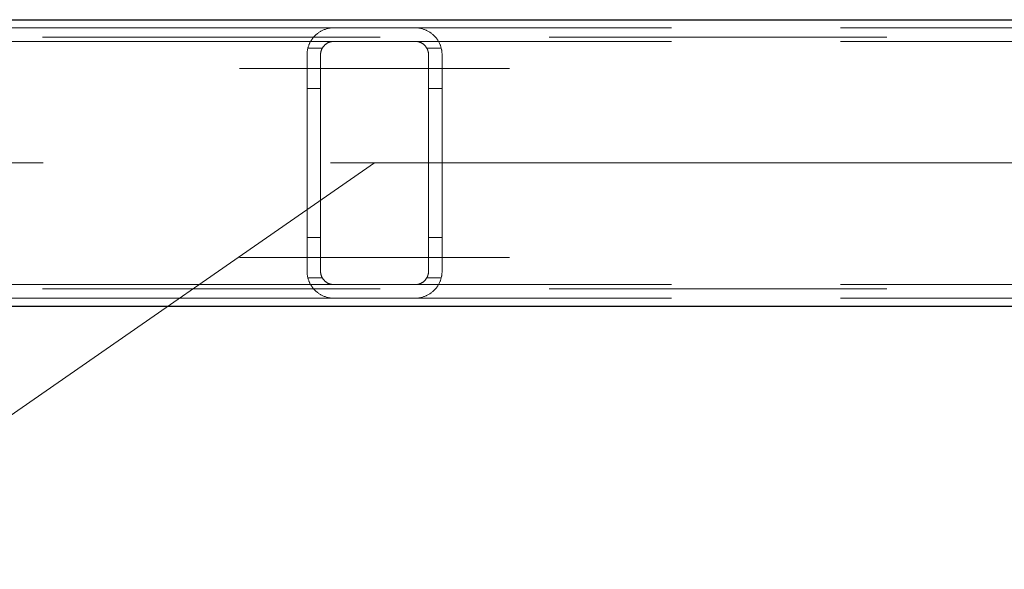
# Model space of a CAD drawing. Header units: millimetres. Extents: x -845 to -83, y 8759 to 9255.
# Tile 57 of 197: x -623.85 to -616.56, y 8998.24 to 9002.3. Entities that reach past the tile are written whole.
import ezdxf

# ---------------------------------------------------------------- set-up
doc = ezdxf.new("R2010")
doc.units = ezdxf.units.MM
doc.header["$LTSCALE"] = 10
doc.linetypes.add('HIDDEN', pattern=[0.375, 0.25, -0.125])
doc.linetypes.add('MITTE', pattern=[2, 1.25, -0.25, 0.25, -0.25])
for name, color, linetype, lineweight in [('PS_Hidden', 2, 'HIDDEN', 9), ('PS_Mid', 5, 'MITTE', 15), ('PS_Pos', 1, 'Continuous', 15), ('PS_Shape', 161, 'Continuous', 30), ('PS_SOLID', 7, 'Continuous', 30)]:
    doc.layers.add(name, color=color, linetype=linetype, lineweight=lineweight)
doc.styles.add('simplex', font='simplex.shx', dxfattribs={"width": 0.75})

# ---------------------------------------------------------------- blocks, each defined once
blk = doc.blocks.new('*X650')
at = {"layer": 'PS_Hidden', "color": 2, "linetype": 'HIDDEN'}
for p, q in [((-621.5231, 9002.2437), (-630.9231, 9002.2437)), ((-621.6103, 9002.2236), (-621.6053, 9002.226)), ((-621.6053, 9002.226), (-621.6002, 9002.2282)), ((-621.6002, 9002.2282), (-621.5949, 9002.2303)), ((-621.5949, 9002.2303), (-621.5895, 9002.2323)), ((-621.5895, 9002.2323), (-621.584, 9002.2342)), ((-621.584, 9002.2342), (-621.5783, 9002.2359)), ((-621.5783, 9002.2359), (-621.5724, 9002.2375)), ((-621.5724, 9002.2375), (-621.566, 9002.239)), ((-621.566, 9002.239), (-621.5593, 9002.2404)), ((-621.5593, 9002.2404), (-621.5523, 9002.2416)), ((-621.5523, 9002.2416), (-621.5451, 9002.2425)), ((-621.5451, 9002.2425), (-621.5377, 9002.2432)), ((-621.5377, 9002.2432), (-621.5303, 9002.2436)), ((-621.5303, 9002.2436), (-621.5231, 9002.2437)), ((-621.5231, 9002.2437), (-620.9231, 9002.2437)), ((-621.5231, 9002.2437), (-621.5231, 9002.2437)), ((-620.9231, 9002.2437), (-620.9157, 9002.2436)), ((-611.5231, 9002.2437), (-620.9231, 9002.2437)), ((-620.9157, 9002.2436), (-620.9083, 9002.2432)), ((-620.9083, 9002.2432), (-620.901, 9002.2425)), ((-620.901, 9002.2425), (-620.8939, 9002.2416)), ((-620.8939, 9002.2416), (-620.887, 9002.2404)), ((-620.887, 9002.2404), (-620.8804, 9002.2391)), ((-620.8804, 9002.2391), (-620.8741, 9002.2376)), ((-620.8741, 9002.2376), (-620.8681, 9002.236)), ((-620.8681, 9002.236), (-620.8624, 9002.2343)), ((-620.8624, 9002.2343), (-620.8572, 9002.2325)), ((-620.8572, 9002.2325), (-620.852, 9002.2307)), ((-620.852, 9002.2307), (-620.847, 9002.2287)), ((-620.847, 9002.2287), (-620.842, 9002.2265)), ((-620.842, 9002.2265), (-620.8372, 9002.2243)), ((-620.8372, 9002.2243), (-620.8325, 9002.222)), ((-638.6807, 9002.1737), (-482.9479, 9002.1737)), ((-621.6928, 9002.1495), (-621.6903, 9002.1534)), ((-621.6903, 9002.1534), (-621.6878, 9002.1571)), ((-621.6878, 9002.1571), (-621.6852, 9002.1608)), ((-621.6852, 9002.1608), (-621.6825, 9002.1645)), ((-621.6825, 9002.1645), (-621.6797, 9002.168)), ((-621.6797, 9002.168), (-621.6769, 9002.1715)), ((-621.6769, 9002.1715), (-621.674, 9002.175)), ((-621.674, 9002.175), (-621.671, 9002.1783)), ((-621.671, 9002.1783), (-621.6679, 9002.1816)), ((-621.6679, 9002.1816), (-621.6648, 9002.1848)), ((-621.6648, 9002.1848), (-621.6616, 9002.188)), ((-621.6616, 9002.188), (-621.6583, 9002.191)), ((-621.6583, 9002.191), (-621.655, 9002.194)), ((-621.655, 9002.194), (-621.6516, 9002.197)), ((-621.6516, 9002.197), (-621.6481, 9002.1998)), ((-621.6481, 9002.1998), (-621.6446, 9002.2026)), ((-621.6446, 9002.2026), (-621.6409, 9002.2053)), ((-621.6409, 9002.2053), (-621.637, 9002.208)), ((-621.637, 9002.208), (-621.633, 9002.2108)), ((-621.633, 9002.2108), (-621.6288, 9002.2134)), ((-621.6288, 9002.2134), (-621.6244, 9002.2161)), ((-621.6244, 9002.2161), (-621.6199, 9002.2187)), ((-621.6199, 9002.2187), (-621.6152, 9002.2212)), ((-621.6152, 9002.2212), (-621.6103, 9002.2236)), ((-620.8325, 9002.222), (-620.8279, 9002.2196)), ((-620.8279, 9002.2196), (-620.8234, 9002.217)), ((-620.8234, 9002.217), (-620.819, 9002.2145)), ((-620.819, 9002.2145), (-620.8148, 9002.2118)), ((-620.8148, 9002.2118), (-620.8106, 9002.2091)), ((-620.8106, 9002.2091), (-620.8066, 9002.2063)), ((-620.8066, 9002.2063), (-620.8028, 9002.2034)), ((-620.8028, 9002.2034), (-620.799, 9002.2005)), ((-620.799, 9002.2005), (-620.7954, 9002.1976)), ((-620.7954, 9002.1976), (-620.7919, 9002.1946)), ((-620.7919, 9002.1946), (-620.7885, 9002.1917)), ((-620.7885, 9002.1917), (-620.7853, 9002.1887)), ((-620.7853, 9002.1887), (-620.7821, 9002.1856)), ((-620.7821, 9002.1856), (-620.7791, 9002.1826)), ((-620.7791, 9002.1826), (-620.7762, 9002.1795)), ((-620.7762, 9002.1795), (-620.7733, 9002.1762)), ((-620.7733, 9002.1762), (-620.7704, 9002.1729)), ((-620.7704, 9002.1729), (-620.7676, 9002.1695)), ((-620.7676, 9002.1695), (-620.7649, 9002.1661)), ((-620.7649, 9002.1661), (-620.7622, 9002.1625)), ((-620.7622, 9002.1625), (-620.7596, 9002.1589)), ((-620.7596, 9002.1589), (-620.757, 9002.1552)), ((-620.757, 9002.1552), (-620.7545, 9002.1514)), ((-620.7545, 9002.1514), (-620.7521, 9002.1475)), ((-621.5231, 9002.1437), (-630.9231, 9002.1437)), ((-621.7203, 9002.0764), (-621.7195, 9002.081)), ((-621.7195, 9002.081), (-621.7186, 9002.0856)), ((-621.7186, 9002.0856), (-621.7175, 9002.0902)), ((-621.7175, 9002.0902), (-621.7164, 9002.0947)), ((-621.6097, 9002.0937), (-621.7167, 9002.0937)), ((-621.7164, 9002.0947), (-621.7152, 9002.0992)), ((-621.7152, 9002.0992), (-621.7138, 9002.1036)), ((-621.7138, 9002.1036), (-621.7124, 9002.1081)), ((-621.7124, 9002.1081), (-621.7108, 9002.1124)), ((-621.7108, 9002.1124), (-621.7092, 9002.1168)), ((-621.7092, 9002.1168), (-621.7075, 9002.1211)), ((-621.7075, 9002.1211), (-621.7056, 9002.1253)), ((-621.7056, 9002.1253), (-621.7037, 9002.1295)), ((-621.7037, 9002.1295), (-621.7017, 9002.1336)), ((-621.7017, 9002.1336), (-621.6996, 9002.1377)), ((-621.6996, 9002.1377), (-621.6974, 9002.1417)), ((-621.6974, 9002.1417), (-621.6951, 9002.1457)), ((-621.6951, 9002.1457), (-621.6928, 9002.1495)), ((-621.6169, 9002.0783), (-621.6176, 9002.0762)), ((-621.6161, 9002.0804), (-621.6169, 9002.0783)), ((-621.6152, 9002.0825), (-621.6161, 9002.0804)), ((-621.6143, 9002.0846), (-621.6152, 9002.0825)), ((-621.6133, 9002.0867), (-621.6143, 9002.0846)), ((-621.6123, 9002.0888), (-621.6133, 9002.0867)), ((-621.6113, 9002.0908), (-621.6123, 9002.0888)), ((-621.6102, 9002.0928), (-621.6113, 9002.0908)), ((-621.609, 9002.0948), (-621.6102, 9002.0928)), ((-621.6078, 9002.0968), (-621.609, 9002.0948)), ((-621.6066, 9002.0987), (-621.6078, 9002.0968)), ((-621.6053, 9002.1007), (-621.6066, 9002.0987)), ((-621.6039, 9002.1025), (-621.6053, 9002.1007)), ((-621.6025, 9002.1044), (-621.6039, 9002.1025)), ((-621.6011, 9002.1063), (-621.6025, 9002.1044)), ((-621.5996, 9002.1081), (-621.6011, 9002.1063)), ((-621.598, 9002.1099), (-621.5996, 9002.1081)), ((-621.5965, 9002.1116), (-621.598, 9002.1099)), ((-621.5948, 9002.1134), (-621.5965, 9002.1116)), ((-621.5931, 9002.115), (-621.5948, 9002.1134)), ((-621.5914, 9002.1167), (-621.5931, 9002.115)), ((-621.5896, 9002.1183), (-621.5914, 9002.1167)), ((-621.5878, 9002.1199), (-621.5896, 9002.1183)), ((-621.5859, 9002.1215), (-621.5878, 9002.1199)), ((-621.584, 9002.123), (-621.5859, 9002.1215)), ((-621.5819, 9002.1245), (-621.584, 9002.123)), ((-621.5798, 9002.126), (-621.5819, 9002.1245)), ((-621.5776, 9002.1275), (-621.5798, 9002.126)), ((-621.5753, 9002.129), (-621.5776, 9002.1275)), ((-621.5729, 9002.1304), (-621.5753, 9002.129)), ((-621.5705, 9002.1317), (-621.5729, 9002.1304)), ((-621.568, 9002.133), (-621.5705, 9002.1317)), ((-621.5654, 9002.1343), (-621.568, 9002.133)), ((-621.5627, 9002.1355), (-621.5654, 9002.1343)), ((-621.56, 9002.1366), (-621.5627, 9002.1355)), ((-621.5572, 9002.1377), (-621.56, 9002.1366)), ((-621.5543, 9002.1387), (-621.5572, 9002.1377)), ((-621.5514, 9002.1396), (-621.5543, 9002.1387)), ((-621.5484, 9002.1405), (-621.5514, 9002.1396)), ((-621.5453, 9002.1412), (-621.5484, 9002.1405)), ((-621.5422, 9002.1419), (-621.5453, 9002.1412)), ((-621.5391, 9002.1424), (-621.5422, 9002.1419)), ((-621.536, 9002.1429), (-621.5391, 9002.1424)), ((-621.5328, 9002.1432), (-621.536, 9002.1429)), ((-621.5295, 9002.1435), (-621.5328, 9002.1432)), ((-621.5263, 9002.1437), (-621.5295, 9002.1435)), ((-621.5231, 9002.1437), (-621.5263, 9002.1437)), ((-620.9231, 9002.1437), (-621.5231, 9002.1437)), ((-620.9197, 9002.1437), (-620.9231, 9002.1437)), ((-620.9231, 9002.1437), (-620.9231, 9002.1437)), ((-611.5231, 9002.1437), (-620.9231, 9002.1437)), ((-620.9163, 9002.1435), (-620.9197, 9002.1437)), ((-620.9129, 9002.1432), (-620.9163, 9002.1435)), ((-620.9096, 9002.1428), (-620.9129, 9002.1432)), ((-620.9062, 9002.1423), (-620.9096, 9002.1428)), ((-620.9029, 9002.1417), (-620.9062, 9002.1423)), ((-620.8997, 9002.1409), (-620.9029, 9002.1417)), ((-620.8966, 9002.1401), (-620.8997, 9002.1409)), ((-620.8936, 9002.1393), (-620.8966, 9002.1401)), ((-620.8907, 9002.1383), (-620.8936, 9002.1393)), ((-620.888, 9002.1374), (-620.8907, 9002.1383)), ((-620.8853, 9002.1363), (-620.888, 9002.1374)), ((-620.8828, 9002.1352), (-620.8853, 9002.1363)), ((-620.8802, 9002.134), (-620.8828, 9002.1352)), ((-620.8777, 9002.1328), (-620.8802, 9002.134)), ((-620.8752, 9002.1315), (-620.8777, 9002.1328)), ((-620.8728, 9002.1301), (-620.8752, 9002.1315)), ((-620.8705, 9002.1287), (-620.8728, 9002.1301)), ((-620.8682, 9002.1272), (-620.8705, 9002.1287)), ((-620.866, 9002.1257), (-620.8682, 9002.1272)), ((-620.8638, 9002.1242), (-620.866, 9002.1257)), ((-620.8617, 9002.1226), (-620.8638, 9002.1242)), ((-620.8597, 9002.121), (-620.8617, 9002.1226)), ((-620.8578, 9002.1194), (-620.8597, 9002.121)), ((-620.856, 9002.1178), (-620.8578, 9002.1194)), ((-620.8542, 9002.1162), (-620.856, 9002.1178)), ((-620.8526, 9002.1146), (-620.8542, 9002.1162)), ((-620.851, 9002.113), (-620.8526, 9002.1146)), ((-620.8494, 9002.1114), (-620.851, 9002.113)), ((-620.8479, 9002.1097), (-620.8494, 9002.1114)), ((-620.8464, 9002.1079), (-620.8479, 9002.1097)), ((-620.845, 9002.1062), (-620.8464, 9002.1079)), ((-620.8436, 9002.1044), (-620.845, 9002.1062)), ((-620.8423, 9002.1025), (-620.8436, 9002.1044)), ((-620.841, 9002.1007), (-620.8423, 9002.1025)), ((-620.8397, 9002.0988), (-620.841, 9002.1007)), ((-620.8385, 9002.0968), (-620.8397, 9002.0988)), ((-620.8373, 9002.0949), (-620.8385, 9002.0968)), ((-620.8362, 9002.0929), (-620.8373, 9002.0949)), ((-620.7294, 9002.0937), (-620.8365, 9002.0937)), ((-620.8351, 9002.0909), (-620.8362, 9002.0929)), ((-620.8341, 9002.0889), (-620.8351, 9002.0909)), ((-620.8331, 9002.0869), (-620.8341, 9002.0889)), ((-620.8321, 9002.0848), (-620.8331, 9002.0869)), ((-620.8312, 9002.0827), (-620.8321, 9002.0848)), ((-620.8304, 9002.0806), (-620.8312, 9002.0827)), ((-620.8295, 9002.0785), (-620.8304, 9002.0806)), ((-620.8288, 9002.0764), (-620.8295, 9002.0785)), ((-620.7521, 9002.1475), (-620.7498, 9002.1436)), ((-620.7498, 9002.1436), (-620.7476, 9002.1396)), ((-620.7476, 9002.1396), (-620.7454, 9002.1355)), ((-620.7454, 9002.1355), (-620.7433, 9002.1314)), ((-620.7433, 9002.1314), (-620.7413, 9002.1272)), ((-620.7413, 9002.1272), (-620.7394, 9002.1229)), ((-620.7394, 9002.1229), (-620.7376, 9002.1186)), ((-620.7376, 9002.1186), (-620.7359, 9002.1142)), ((-620.7359, 9002.1142), (-620.7343, 9002.1098)), ((-620.7343, 9002.1098), (-620.7328, 9002.1053)), ((-620.7328, 9002.1053), (-620.7314, 9002.1007)), ((-620.7314, 9002.1007), (-620.7301, 9002.0961)), ((-620.7301, 9002.0961), (-620.7289, 9002.0915)), ((-620.7289, 9002.0915), (-620.7278, 9002.0868)), ((-620.7278, 9002.0868), (-620.7268, 9002.0821)), ((-620.7268, 9002.0821), (-620.726, 9002.0774)), ((-621.7231, 9002.0437), (-621.723, 9002.0484)), ((-621.7231, 9000.4437), (-621.7231, 9002.0437)), ((-621.723, 9002.0484), (-621.7228, 9002.0531)), ((-621.7228, 9002.0531), (-621.7225, 9002.0578)), ((-621.7225, 9002.0578), (-621.7222, 9002.0625)), ((-621.7222, 9002.0625), (-621.7217, 9002.0671)), ((-621.7217, 9002.0671), (-621.721, 9002.0718)), ((-621.721, 9002.0718), (-621.7203, 9002.0764)), ((-621.623, 9002.0459), (-621.6231, 9002.0437)), ((-621.6231, 9002.0437), (-621.6231, 9000.4437)), ((-621.6231, 9002.0437), (-621.6231, 9002.0437)), ((-621.6228, 9002.0502), (-621.623, 9002.048)), ((-621.623, 9002.048), (-621.623, 9002.0459)), ((-621.6227, 9002.0523), (-621.6228, 9002.0502)), ((-621.6225, 9002.0545), (-621.6227, 9002.0523)), ((-621.6222, 9002.0567), (-621.6225, 9002.0545)), ((-621.6219, 9002.0589), (-621.6222, 9002.0567)), ((-621.6215, 9002.061), (-621.6219, 9002.0589)), ((-621.6211, 9002.0632), (-621.6215, 9002.061)), ((-621.6207, 9002.0654), (-621.6211, 9002.0632)), ((-621.6202, 9002.0676), (-621.6207, 9002.0654)), ((-621.6196, 9002.0697), (-621.6202, 9002.0676)), ((-621.619, 9002.0719), (-621.6196, 9002.0697)), ((-621.6183, 9002.074), (-621.619, 9002.0719)), ((-621.6176, 9002.0762), (-621.6183, 9002.074)), ((-620.828, 9002.0742), (-620.8288, 9002.0764)), ((-620.8274, 9002.0721), (-620.828, 9002.0742)), ((-620.8267, 9002.0699), (-620.8274, 9002.0721)), ((-620.8262, 9002.0677), (-620.8267, 9002.0699)), ((-620.8256, 9002.0656), (-620.8262, 9002.0677)), ((-620.8251, 9002.0634), (-620.8256, 9002.0656)), ((-620.8247, 9002.0612), (-620.8251, 9002.0634)), ((-620.8243, 9002.059), (-620.8247, 9002.0612)), ((-620.824, 9002.0568), (-620.8243, 9002.059)), ((-620.8237, 9002.0546), (-620.824, 9002.0568)), ((-620.8235, 9002.0524), (-620.8237, 9002.0546)), ((-620.8233, 9002.0502), (-620.8235, 9002.0524)), ((-620.8232, 9002.0481), (-620.8233, 9002.0502)), ((-620.8231, 9002.0459), (-620.8232, 9002.0481)), ((-620.8231, 9002.0437), (-620.8231, 9002.0459)), ((-620.8231, 9000.4437), (-620.8231, 9002.0437)), ((-620.726, 9002.0774), (-620.7252, 9002.0726)), ((-620.7252, 9002.0726), (-620.7245, 9002.0678)), ((-620.7245, 9002.0678), (-620.724, 9002.063)), ((-620.724, 9002.063), (-620.7236, 9002.0582)), ((-620.7236, 9002.0582), (-620.7233, 9002.0534)), ((-620.7233, 9002.0534), (-620.7231, 9002.0486)), ((-620.7231, 9002.0486), (-620.7231, 9002.0437)), ((-620.7231, 9002.0437), (-620.7231, 9000.4437)), ((-621.6231, 9001.7937), (-621.7231, 9001.7937)), ((-620.7231, 9001.7937), (-620.8231, 9001.7937)), ((-621.6231, 9000.6937), (-621.7231, 9000.6937)), ((-620.7231, 9000.6937), (-620.8231, 9000.6937)), ((-621.723, 9000.439), (-621.7231, 9000.4437)), ((-621.7231, 9000.4437), (-621.7231, 9000.4437)), ((-621.7228, 9000.4343), (-621.723, 9000.439)), ((-621.7225, 9000.4296), (-621.7228, 9000.4343)), ((-621.7222, 9000.425), (-621.7225, 9000.4296)), ((-621.7217, 9000.4203), (-621.7222, 9000.425)), ((-621.721, 9000.4157), (-621.7217, 9000.4203)), ((-621.7203, 9000.411), (-621.721, 9000.4157)), ((-621.7195, 9000.4064), (-621.7203, 9000.411)), ((-621.7186, 9000.4018), (-621.7195, 9000.4064)), ((-621.7175, 9000.3973), (-621.7186, 9000.4018)), ((-621.6231, 9000.4437), (-621.623, 9000.4416)), ((-621.623, 9000.4416), (-621.623, 9000.4394)), ((-621.623, 9000.4394), (-621.6228, 9000.4373)), ((-621.6228, 9000.4373), (-621.6227, 9000.4351)), ((-621.6227, 9000.4351), (-621.6225, 9000.4329)), ((-621.6225, 9000.4329), (-621.6222, 9000.4307)), ((-621.6222, 9000.4307), (-621.6219, 9000.4286)), ((-621.6219, 9000.4286), (-621.6215, 9000.4264)), ((-621.6215, 9000.4264), (-621.6211, 9000.4242)), ((-621.6211, 9000.4242), (-621.6207, 9000.422)), ((-621.6207, 9000.422), (-621.6202, 9000.4199)), ((-621.6202, 9000.4199), (-621.6196, 9000.4177)), ((-621.6196, 9000.4177), (-621.619, 9000.4155)), ((-621.619, 9000.4155), (-621.6183, 9000.4134)), ((-621.6183, 9000.4134), (-621.6176, 9000.4112)), ((-621.6176, 9000.4112), (-621.6169, 9000.4091)), ((-621.6169, 9000.4091), (-621.6161, 9000.407)), ((-621.6161, 9000.407), (-621.6152, 9000.4049)), ((-621.6152, 9000.4049), (-621.6143, 9000.4028)), ((-621.6143, 9000.4028), (-621.6133, 9000.4007)), ((-620.8331, 9000.4006), (-620.8321, 9000.4026)), ((-620.8321, 9000.4026), (-620.8312, 9000.4047)), ((-620.8312, 9000.4047), (-620.8304, 9000.4068)), ((-620.8304, 9000.4068), (-620.8295, 9000.4089)), ((-620.8295, 9000.4089), (-620.8288, 9000.4111)), ((-620.8288, 9000.4111), (-620.828, 9000.4132)), ((-620.828, 9000.4132), (-620.8274, 9000.4154)), ((-620.8274, 9000.4154), (-620.8267, 9000.4175)), ((-620.8267, 9000.4175), (-620.8262, 9000.4197)), ((-620.8262, 9000.4197), (-620.8256, 9000.4219)), ((-620.8256, 9000.4219), (-620.8251, 9000.424)), ((-620.8251, 9000.424), (-620.8247, 9000.4262)), ((-620.8247, 9000.4262), (-620.8243, 9000.4284)), ((-620.8243, 9000.4284), (-620.824, 9000.4306)), ((-620.824, 9000.4306), (-620.8237, 9000.4328)), ((-620.8237, 9000.4328), (-620.8235, 9000.435)), ((-620.8235, 9000.435), (-620.8233, 9000.4372)), ((-620.8233, 9000.4372), (-620.8232, 9000.4394)), ((-620.8232, 9000.4394), (-620.8231, 9000.4415)), ((-620.8231, 9000.4415), (-620.8231, 9000.4437)), ((-620.8231, 9000.4437), (-620.8231, 9000.4437)), ((-620.7268, 9000.4053), (-620.7278, 9000.4006)), ((-620.726, 9000.41), (-620.7268, 9000.4053)), ((-620.7252, 9000.4148), (-620.726, 9000.41)), ((-620.7245, 9000.4196), (-620.7252, 9000.4148)), ((-620.724, 9000.4244), (-620.7245, 9000.4196)), ((-620.7236, 9000.4292), (-620.724, 9000.4244)), ((-620.7233, 9000.434), (-620.7236, 9000.4292)), ((-620.7231, 9000.4389), (-620.7233, 9000.434)), ((-620.7231, 9000.4437), (-620.7231, 9000.4389)), ((-621.5231, 9000.3437), (-630.9231, 9000.3437)), ((-621.7164, 9000.3927), (-621.7175, 9000.3973)), ((-621.6097, 9000.3937), (-621.7167, 9000.3937)), ((-621.7152, 9000.3882), (-621.7164, 9000.3927)), ((-621.7138, 9000.3838), (-621.7152, 9000.3882)), ((-621.7124, 9000.3794), (-621.7138, 9000.3838)), ((-621.7108, 9000.375), (-621.7124, 9000.3794)), ((-621.7092, 9000.3706), (-621.7108, 9000.375)), ((-621.7075, 9000.3664), (-621.7092, 9000.3706)), ((-621.7056, 9000.3621), (-621.7075, 9000.3664)), ((-621.7037, 9000.3579), (-621.7056, 9000.3621)), ((-621.7017, 9000.3538), (-621.7037, 9000.3579)), ((-621.6996, 9000.3497), (-621.7017, 9000.3538)), ((-621.6974, 9000.3457), (-621.6996, 9000.3497)), ((-621.6951, 9000.3418), (-621.6974, 9000.3457)), ((-621.6928, 9000.3379), (-621.6951, 9000.3418)), ((-621.6903, 9000.334), (-621.6928, 9000.3379)), ((-621.6878, 9000.3303), (-621.6903, 9000.334)), ((-621.6852, 9000.3266), (-621.6878, 9000.3303)), ((-621.6133, 9000.4007), (-621.6123, 9000.3987)), ((-621.6123, 9000.3987), (-621.6113, 9000.3966)), ((-621.6113, 9000.3966), (-621.6102, 9000.3946)), ((-621.6102, 9000.3946), (-621.609, 9000.3926)), ((-621.609, 9000.3926), (-621.6078, 9000.3906)), ((-621.6078, 9000.3906), (-621.6066, 9000.3887)), ((-621.6066, 9000.3887), (-621.6053, 9000.3868)), ((-621.6053, 9000.3868), (-621.6039, 9000.3849)), ((-621.6039, 9000.3849), (-621.6025, 9000.383)), ((-621.6025, 9000.383), (-621.6011, 9000.3812)), ((-621.6011, 9000.3812), (-621.5996, 9000.3793)), ((-621.5996, 9000.3793), (-621.598, 9000.3775)), ((-621.598, 9000.3775), (-621.5965, 9000.3758)), ((-621.5965, 9000.3758), (-621.5948, 9000.3741)), ((-621.5948, 9000.3741), (-621.5931, 9000.3724)), ((-621.5931, 9000.3724), (-621.5914, 9000.3707)), ((-621.5914, 9000.3707), (-621.5896, 9000.3691)), ((-621.5896, 9000.3691), (-621.5878, 9000.3675)), ((-621.5878, 9000.3675), (-621.5859, 9000.3659)), ((-621.5859, 9000.3659), (-621.584, 9000.3644)), ((-621.584, 9000.3644), (-621.5819, 9000.3629)), ((-621.5819, 9000.3629), (-621.5798, 9000.3614)), ((-621.5798, 9000.3614), (-621.5776, 9000.3599)), ((-621.5776, 9000.3599), (-621.5753, 9000.3585)), ((-621.5753, 9000.3585), (-621.5729, 9000.3571)), ((-621.5729, 9000.3571), (-621.5705, 9000.3557)), ((-621.5705, 9000.3557), (-621.568, 9000.3544)), ((-621.568, 9000.3544), (-621.5654, 9000.3531)), ((-621.5654, 9000.3531), (-621.5627, 9000.3519)), ((-621.5627, 9000.3519), (-621.56, 9000.3508)), ((-621.56, 9000.3508), (-621.5572, 9000.3497)), ((-621.5572, 9000.3497), (-621.5543, 9000.3487)), ((-621.5543, 9000.3487), (-621.5514, 9000.3478)), ((-621.5514, 9000.3478), (-621.5484, 9000.347)), ((-621.5484, 9000.347), (-621.5453, 9000.3462)), ((-621.5453, 9000.3462), (-621.5422, 9000.3456)), ((-621.5422, 9000.3456), (-621.5391, 9000.345)), ((-621.5391, 9000.345), (-621.536, 9000.3445)), ((-621.536, 9000.3445), (-621.5328, 9000.3442)), ((-621.5328, 9000.3442), (-621.5295, 9000.3439)), ((-621.5295, 9000.3439), (-621.5263, 9000.3438)), ((-621.5263, 9000.3438), (-621.5231, 9000.3437)), ((-621.5231, 9000.3437), (-620.9231, 9000.3437)), ((-621.5231, 9000.3437), (-621.5231, 9000.3437)), ((-620.9231, 9000.3437), (-620.9197, 9000.3438)), ((-611.5231, 9000.3437), (-620.9231, 9000.3437)), ((-620.9197, 9000.3438), (-620.9163, 9000.3439)), ((-620.9163, 9000.3439), (-620.9129, 9000.3442)), ((-620.9129, 9000.3442), (-620.9096, 9000.3446)), ((-620.9096, 9000.3446), (-620.9062, 9000.3451)), ((-620.9062, 9000.3451), (-620.9029, 9000.3458)), ((-620.9029, 9000.3458), (-620.8997, 9000.3465)), ((-620.8997, 9000.3465), (-620.8966, 9000.3473)), ((-620.8966, 9000.3473), (-620.8936, 9000.3482)), ((-620.8936, 9000.3482), (-620.8907, 9000.3491)), ((-620.8907, 9000.3491), (-620.888, 9000.3501)), ((-620.888, 9000.3501), (-620.8853, 9000.3511)), ((-620.8853, 9000.3511), (-620.8828, 9000.3522)), ((-620.8828, 9000.3522), (-620.8802, 9000.3534)), ((-620.8802, 9000.3534), (-620.8777, 9000.3547)), ((-620.8777, 9000.3547), (-620.8752, 9000.356)), ((-620.8752, 9000.356), (-620.8728, 9000.3573)), ((-620.8728, 9000.3573), (-620.8705, 9000.3588)), ((-620.8705, 9000.3588), (-620.8682, 9000.3602)), ((-620.8682, 9000.3602), (-620.866, 9000.3617)), ((-620.866, 9000.3617), (-620.8638, 9000.3632)), ((-620.8638, 9000.3632), (-620.8617, 9000.3648)), ((-620.8617, 9000.3648), (-620.8597, 9000.3664)), ((-620.8597, 9000.3664), (-620.8578, 9000.368)), ((-620.8578, 9000.368), (-620.856, 9000.3696)), ((-620.856, 9000.3696), (-620.8542, 9000.3712)), ((-620.8542, 9000.3712), (-620.8526, 9000.3728)), ((-620.8526, 9000.3728), (-620.851, 9000.3744)), ((-620.851, 9000.3744), (-620.8494, 9000.3761)), ((-620.8494, 9000.3761), (-620.8479, 9000.3778)), ((-620.8479, 9000.3778), (-620.8464, 9000.3795)), ((-620.8464, 9000.3795), (-620.845, 9000.3813)), ((-620.845, 9000.3813), (-620.8436, 9000.3831)), ((-620.8436, 9000.3831), (-620.8423, 9000.3849)), ((-620.8423, 9000.3849), (-620.841, 9000.3868)), ((-620.841, 9000.3868), (-620.8397, 9000.3887)), ((-620.8397, 9000.3887), (-620.8385, 9000.3906)), ((-620.8385, 9000.3906), (-620.8373, 9000.3925)), ((-620.8373, 9000.3925), (-620.8362, 9000.3945)), ((-620.7294, 9000.3937), (-620.8365, 9000.3937)), ((-620.8362, 9000.3945), (-620.8351, 9000.3965)), ((-620.8351, 9000.3965), (-620.8341, 9000.3985)), ((-620.8341, 9000.3985), (-620.8331, 9000.4006)), ((-620.7596, 9000.3285), (-620.7622, 9000.3249)), ((-620.757, 9000.3322), (-620.7596, 9000.3285)), ((-620.7545, 9000.336), (-620.757, 9000.3322)), ((-620.7521, 9000.3399), (-620.7545, 9000.336)), ((-620.7498, 9000.3438), (-620.7521, 9000.3399)), ((-620.7476, 9000.3478), (-620.7498, 9000.3438)), ((-620.7454, 9000.3519), (-620.7476, 9000.3478)), ((-620.7433, 9000.356), (-620.7454, 9000.3519)), ((-620.7413, 9000.3602), (-620.7433, 9000.356)), ((-620.7394, 9000.3645), (-620.7413, 9000.3602)), ((-620.7376, 9000.3688), (-620.7394, 9000.3645)), ((-620.7359, 9000.3732), (-620.7376, 9000.3688)), ((-620.7343, 9000.3776), (-620.7359, 9000.3732)), ((-620.7328, 9000.3821), (-620.7343, 9000.3776)), ((-620.7314, 9000.3867), (-620.7328, 9000.3821)), ((-620.7301, 9000.3913), (-620.7314, 9000.3867)), ((-620.7289, 9000.3959), (-620.7301, 9000.3913)), ((-620.7278, 9000.4006), (-620.7289, 9000.3959)), ((-638.6807, 9000.3137), (-482.9479, 9000.3137)), ((-621.6825, 9000.3229), (-621.6852, 9000.3266)), ((-621.6797, 9000.3194), (-621.6825, 9000.3229)), ((-621.6769, 9000.3159), (-621.6797, 9000.3194)), ((-621.674, 9000.3125), (-621.6769, 9000.3159)), ((-621.671, 9000.3091), (-621.674, 9000.3125)), ((-621.6679, 9000.3058), (-621.671, 9000.3091)), ((-621.6648, 9000.3026), (-621.6679, 9000.3058)), ((-621.6616, 9000.2994), (-621.6648, 9000.3026)), ((-621.6583, 9000.2964), (-621.6616, 9000.2994)), ((-621.655, 9000.2934), (-621.6583, 9000.2964)), ((-621.6516, 9000.2905), (-621.655, 9000.2934)), ((-621.6481, 9000.2876), (-621.6516, 9000.2905)), ((-621.6446, 9000.2849), (-621.6481, 9000.2876)), ((-621.6409, 9000.2821), (-621.6446, 9000.2849)), ((-621.637, 9000.2794), (-621.6409, 9000.2821)), ((-621.633, 9000.2767), (-621.637, 9000.2794)), ((-621.6288, 9000.274), (-621.633, 9000.2767)), ((-621.6244, 9000.2714), (-621.6288, 9000.274)), ((-621.6199, 9000.2688), (-621.6244, 9000.2714)), ((-621.6152, 9000.2663), (-621.6199, 9000.2688)), ((-621.6103, 9000.2638), (-621.6152, 9000.2663)), ((-621.6053, 9000.2615), (-621.6103, 9000.2638)), ((-621.6002, 9000.2592), (-621.6053, 9000.2615)), ((-621.5949, 9000.2571), (-621.6002, 9000.2592)), ((-621.5895, 9000.2551), (-621.5949, 9000.2571)), ((-620.852, 9000.2568), (-620.8572, 9000.2549)), ((-620.847, 9000.2588), (-620.852, 9000.2568)), ((-620.842, 9000.2609), (-620.847, 9000.2588)), ((-620.8372, 9000.2631), (-620.842, 9000.2609)), ((-620.8325, 9000.2654), (-620.8372, 9000.2631)), ((-620.8279, 9000.2679), (-620.8325, 9000.2654)), ((-620.8234, 9000.2704), (-620.8279, 9000.2679)), ((-620.819, 9000.273), (-620.8234, 9000.2704)), ((-620.8148, 9000.2756), (-620.819, 9000.273)), ((-620.8106, 9000.2784), (-620.8148, 9000.2756)), ((-620.8066, 9000.2812), (-620.8106, 9000.2784)), ((-620.8028, 9000.284), (-620.8066, 9000.2812)), ((-620.799, 9000.2869), (-620.8028, 9000.284)), ((-620.7954, 9000.2898), (-620.799, 9000.2869)), ((-620.7919, 9000.2928), (-620.7954, 9000.2898)), ((-620.7885, 9000.2958), (-620.7919, 9000.2928)), ((-620.7853, 9000.2988), (-620.7885, 9000.2958)), ((-620.7821, 9000.3018), (-620.7853, 9000.2988)), ((-620.7791, 9000.3048), (-620.7821, 9000.3018)), ((-620.7762, 9000.308), (-620.7791, 9000.3048)), ((-620.7733, 9000.3112), (-620.7762, 9000.308)), ((-620.7704, 9000.3145), (-620.7733, 9000.3112)), ((-620.7676, 9000.3179), (-620.7704, 9000.3145)), ((-620.7649, 9000.3214), (-620.7676, 9000.3179)), ((-620.7622, 9000.3249), (-620.7649, 9000.3214)), ((-621.5231, 9000.2437), (-630.9231, 9000.2437)), ((-621.584, 9000.2532), (-621.5895, 9000.2551)), ((-621.5783, 9000.2515), (-621.584, 9000.2532)), ((-621.5724, 9000.2499), (-621.5783, 9000.2515)), ((-621.566, 9000.2484), (-621.5724, 9000.2499)), ((-621.5593, 9000.247), (-621.566, 9000.2484)), ((-621.5523, 9000.2459), (-621.5593, 9000.247)), ((-621.5451, 9000.2449), (-621.5523, 9000.2459)), ((-621.5377, 9000.2443), (-621.5451, 9000.2449)), ((-621.5303, 9000.2438), (-621.5377, 9000.2443)), ((-621.5231, 9000.2437), (-621.5303, 9000.2438)), ((-620.9231, 9000.2437), (-621.5231, 9000.2437)), ((-620.9157, 9000.2439), (-620.9231, 9000.2437)), ((-620.9231, 9000.2437), (-620.9231, 9000.2437)), ((-611.5231, 9000.2437), (-620.9231, 9000.2437)), ((-620.9083, 9000.2443), (-620.9157, 9000.2439)), ((-620.901, 9000.2449), (-620.9083, 9000.2443)), ((-620.8939, 9000.2458), (-620.901, 9000.2449)), ((-620.887, 9000.247), (-620.8939, 9000.2458)), ((-620.8804, 9000.2483), (-620.887, 9000.247)), ((-620.8741, 9000.2498), (-620.8804, 9000.2483)), ((-620.8681, 9000.2514), (-620.8741, 9000.2498)), ((-620.8624, 9000.2531), (-620.8681, 9000.2514)), ((-620.8572, 9000.2549), (-620.8624, 9000.2531))]:
    blk.add_line(p, q, dxfattribs=at)
at = {"layer": 'PS_Mid', "color": 5, "linetype": 'MITTE'}
for p, q in [((-622.2231, 9001.9437), (-621.1231, 9001.9437)), ((-622.2231, 9001.9437), (-621.1231, 9001.9437)), ((-621.3231, 9001.9437), (-620.2231, 9001.9437)), ((-621.3231, 9001.9437), (-620.2231, 9001.9437)), ((-589.0494, 9001.2437), (-643.3967, 9001.2437)), ((-641.1763, 9001.2437), (-480.4523, 9001.2437)), ((-621.2231, 9001.2437), (-621.2231, 9001.2437)), ((-622.2231, 9000.5437), (-621.1231, 9000.5437)), ((-622.2231, 9000.5437), (-621.1231, 9000.5437)), ((-621.3231, 9000.5437), (-620.2231, 9000.5437)), ((-621.3231, 9000.5437), (-620.2231, 9000.5437))]:
    blk.add_line(p, q, dxfattribs=at)
at = {"layer": 'PS_SOLID', "color": 7, "linetype": 'Continuous'}
for p, q in [((-638.6807, 9002.3037), (-482.9479, 9002.3037)), ((-638.6807, 9000.1837), (-482.9479, 9000.1837))]:
    blk.add_line(p, q, dxfattribs=at)
blk = doc.blocks.new('*X682')
at = {"color": 1}
blk.add_line((-621.2231, 9001.2437), (-629.7459, 8995.3369), dxfattribs=at)
blk = doc.blocks.new('*X706')
at = {"color": 1}
for p, q in [((-610.998, 9001.2437), (-609.5208, 8995.3369)), ((-621.4423, 8997.4369), (-616.6208, 8997.4369)), ((-614.5208, 8995.3369), (-609.5208, 8995.3369)), ((-621.4423, 8993.2369), (-616.6208, 8993.2369))]:
    blk.add_line(p, q, dxfattribs=at)
for centre, start, end in [((-621.4423, 8995.3369), 90, 270), ((-616.6208, 8995.3369), 270, 90)]:
    blk.add_arc(centre, 2.1, start, end, dxfattribs=at)
at = {"color": 30, "style": 'simplex', "width": 0.75}
blk.add_text('591', height=3, dxfattribs=at).set_placement((-621.4423, 8993.8369))

msp = doc.modelspace()

# ---------------------------------------------------------------- block references
at = {"layer": 'PS_Pos'}
for name in ['*X682', '*X706']:
    msp.add_blockref(name, (0, 0), dxfattribs=at)
at = {"layer": 'PS_Shape', "color": 31}
msp.add_blockref('*X650', (0, 0), dxfattribs=at)

doc.saveas('drawing.dxf')
